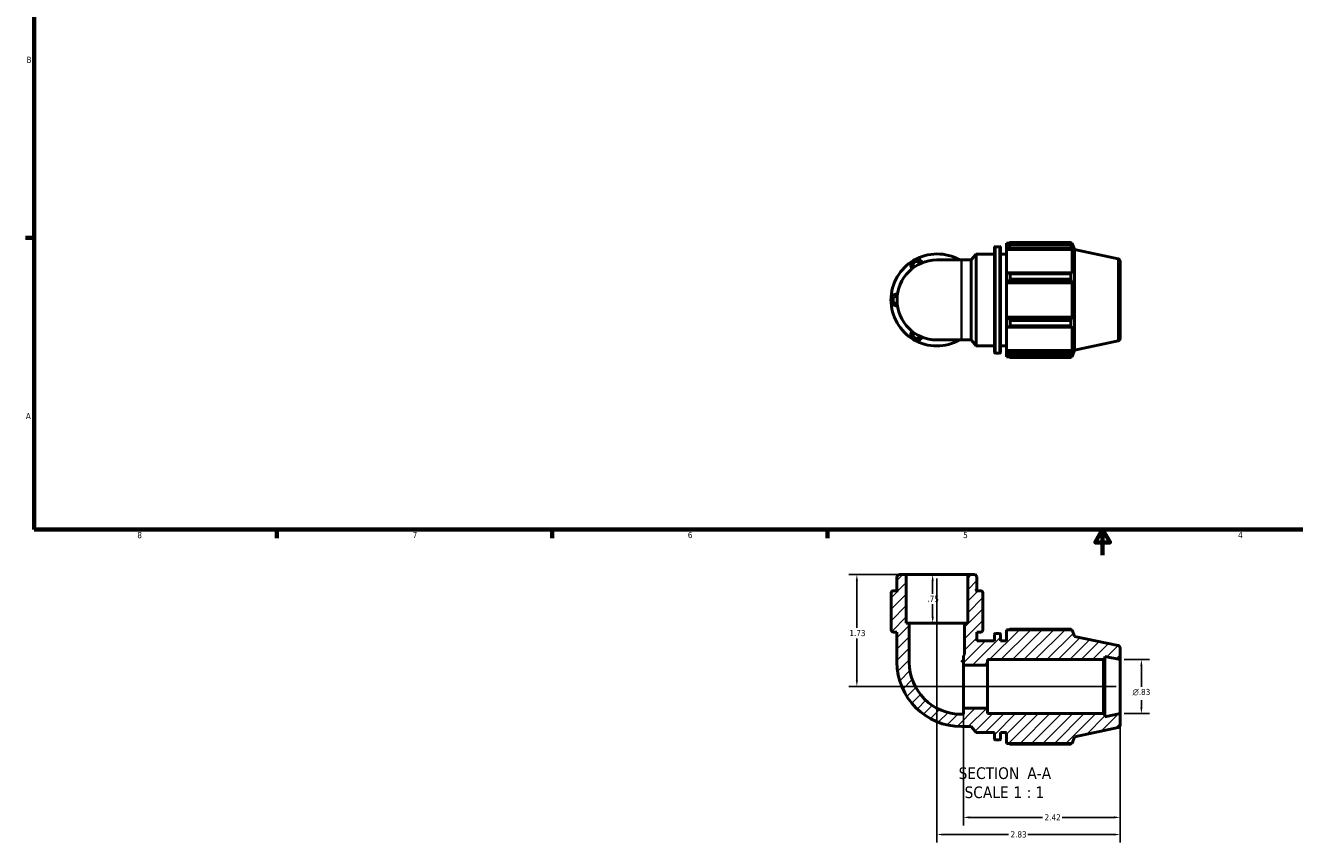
# Model space of a CAD drawing. Header units: inches. Extents: x 0.1 to 37.8, y -3.8 to 22.4.
# Tile 1 of 4: x 0.4 to 20, y -3.8 to 8.8. Entities that reach past the tile are written whole.
import ezdxf

# ---------------------------------------------------------------- set-up
doc = ezdxf.new("R2010")
doc.units = ezdxf.units.IN
doc.header["$MEASUREMENT"] = 0
for name, color, linetype, lineweight in [('Border (ANSI)', 7, 'Continuous', 70), ('Dimension (ANSI)', 7, 'Continuous', 25), ('Hatch (ANSI)', 7, 'Continuous', 18), ('Symbol (ANSI)', 7, 'Continuous', 25), ('Visible (ANSI)', 7, 'Continuous', 50), ('Visible Narrow (ANSI)', 7, 'Continuous', 35)]:
    doc.layers.add(name, color=color, linetype=linetype, lineweight=lineweight)
doc.styles.add('Label Text (ANSI)', font='tahoma.ttf')
doc.styles.add('Note Text (ANSI)', font='tahoma.ttf')
doc.dimstyles.new('Default (ANSI)', dxfattribs={"dimtxt": 0.094488, "dimasz": 0.098425, "dimexe": 0.125, "dimexo": 0.0625, "dimgap": 0.031496, "dimtad": 0, "dimtih": 1, "dimtoh": 1, "dimrnd": 1e-08, "dimzin": 4, "dimdsep": 46, "dimtxsty": 'Note Text (ANSI)', "dimcen": 0.09, "dimdle": 0.393701, "dimclrd": 256, "dimclre": 256, "dimclrt": 5, "dimadec": 0, "dimazin": 1, "dimtfac": 1, "dimtofl": 0, "dimtmove": 0, "dimatfit": 3, "dimfxl": 1, "dimtolj": 1, "dimtzin": 4, "dimlwd": -1, "dimlwe": -1, "dimarcsym": 0})

# ---------------------------------------------------------------- blocks, each defined once
blk = doc.blocks.new('Borders Default Border')
at = {"layer": 'Border (ANSI)'}
for p, q in [((0.5, 5.5), (0.366, 5.5)), ((4.25, 1), (4.25, 0.866)), ((8.5, 1), (8.5, 0.866)), ((12.75, 1), (12.75, 0.866))]:
    blk.add_line(p, q, dxfattribs=at)
at = {"layer": 'Border (ANSI)', "flags": 128}
for points in [[(0.5, 1), (0.5, 21), (33.5, 21), (33.5, 1), (0.5, 1)], [(17, 0.6), (17, 1), (16.885, 0.8), (17.115, 0.8), (17, 1)]]:
    blk.add_lwpolyline(points, dxfattribs=at)
at = {"layer": 'Border (ANSI)', "color": 5, "true_color": 0x0000ff, "char_height": 0.0945, "attachment_point": 7, "style": 'Note Text (ANSI)'}
for s, insert in [('B', (0.384, 8.203)), ('A', (0.373, 2.703)), ('8', (2.094, 0.863)), ('7', (6.346, 0.866)), ('6', (10.595, 0.864)), ('5', (14.847, 0.864)), ('4', (19.092, 0.866))]:
    blk.add_mtext(s, dxfattribs=dict(at, insert=insert))
blk = doc.blocks.new('*D7')
at = {"layer": 'Defpoints', "color": 0, "transparency": 16777216}
for p in [(14.442, 0.303), (14.375, -0.447), (14.442, -0.447)]:
    blk.add_point(p, dxfattribs=at)
at = {"layer": 'Dimension (ANSI)', "transparency": 16777216}
for p, q in [((14.375, 0.204), (14.375, 0.007)), ((14.375, -0.349), (14.375, -0.152))]:
    blk.add_line(p, q, dxfattribs=at)
for points in [[(14.359, 0.204), (14.392, 0.204), (14.375, 0.303)], [(14.359, -0.349), (14.392, -0.349), (14.375, -0.447)]]:
    blk.add_solid(points, dxfattribs=at)
at = {"layer": 'Dimension (ANSI)', "color": 5, "transparency": 16777216, "insert": (14.294, -0.024), "char_height": 0.0945, "attachment_point": 1, "style": 'Note Text (ANSI)'}
blk.add_mtext('\\A1;.75', dxfattribs=at)
blk = doc.blocks.new('*D8')
at = {"layer": 'Defpoints', "color": 0, "transparency": 16777216}
for p in [(14.442, 0.303), (17.272, -1.845), (14.442, -3.711)]:
    blk.add_point(p, dxfattribs=at)
at = {"layer": 'Dimension (ANSI)', "transparency": 16777216}
for p, q in [((14.442, 0.24), (14.442, -3.836)), ((17.272, -1.907), (17.272, -3.836)), ((14.54, -3.711), (15.546, -3.711)), ((17.173, -3.711), (15.847, -3.711))]:
    blk.add_line(p, q, dxfattribs=at)
for points in [[(14.54, -3.695), (14.54, -3.727), (14.442, -3.711)], [(17.173, -3.695), (17.173, -3.727), (17.272, -3.711)]]:
    blk.add_solid(points, dxfattribs=at)
at = {"layer": 'Dimension (ANSI)', "color": 5, "transparency": 16777216, "insert": (15.578, -3.662), "char_height": 0.0945, "attachment_point": 1, "style": 'Note Text (ANSI)'}
blk.add_mtext('\\A1;2.83', dxfattribs=at)
blk = doc.blocks.new('*D9')
at = {"layer": 'Defpoints', "color": 0, "transparency": 16777216}
for p in [(14.849, -1.76), (17.272, -1.845), (17.272, -3.447)]:
    blk.add_point(p, dxfattribs=at)
at = {"layer": 'Dimension (ANSI)', "transparency": 16777216}
for p, q in [((14.849, -1.822), (14.849, -3.572)), ((17.272, -1.907), (17.272, -3.572)), ((14.947, -3.447), (16.073, -3.447)), ((17.173, -3.447), (16.375, -3.447))]:
    blk.add_line(p, q, dxfattribs=at)
for points in [[(14.947, -3.43), (14.947, -3.463), (14.849, -3.447)], [(17.173, -3.43), (17.173, -3.463), (17.272, -3.447)]]:
    blk.add_solid(points, dxfattribs=at)
at = {"layer": 'Dimension (ANSI)', "color": 5, "transparency": 16777216, "insert": (16.104, -3.399), "char_height": 0.0945, "attachment_point": 1, "style": 'Note Text (ANSI)'}
blk.add_mtext('\\A1;2.42', dxfattribs=at)
blk = doc.blocks.new('*D10')
at = {"layer": 'Defpoints', "color": 0, "transparency": 16777216}
for p in [(17.272, -1.01), (17.272, -1.845), (17.598, -1.845)]:
    blk.add_point(p, dxfattribs=at)
at = {"layer": 'Dimension (ANSI)', "transparency": 16777216}
for p, q in [((17.334, -1.01), (17.723, -1.01)), ((17.598, -1.109), (17.598, -1.431)), ((17.598, -1.746), (17.598, -1.636)), ((17.334, -1.845), (17.723, -1.845))]:
    blk.add_line(p, q, dxfattribs=at)
for points in [[(17.582, -1.109), (17.615, -1.109), (17.598, -1.01)], [(17.582, -1.746), (17.615, -1.746), (17.598, -1.845)]]:
    blk.add_solid(points, dxfattribs=at)
at = {"layer": 'Dimension (ANSI)', "color": 5, "transparency": 16777216, "insert": (17.46, -1.463), "char_height": 0.09449, "attachment_point": 1, "style": 'Note Text (ANSI)'}
blk.add_mtext('\\A1;{\\fAIGDT|b0|i0;\\H0.0945;\\ln}\\fTahoma|b0|i0;\\H0.0945;.83', dxfattribs=at)
blk = doc.blocks.new('*D11')
at = {"layer": 'Defpoints', "color": 0, "transparency": 16777216}
for p in [(13.967, 0.303), (13.205, -1.427), (17.272, -1.427)]:
    blk.add_point(p, dxfattribs=at)
at = {"layer": 'Dimension (ANSI)', "transparency": 16777216}
for p, q in [((13.904, 0.303), (13.08, 0.303)), ((13.205, 0.204), (13.205, -0.522)), ((13.205, -1.329), (13.205, -0.683)), ((17.209, -1.427), (13.08, -1.427))]:
    blk.add_line(p, q, dxfattribs=at)
for points in [[(13.188, 0.204), (13.221, 0.204), (13.205, 0.303)], [(13.188, -1.329), (13.221, -1.329), (13.205, -1.427)]]:
    blk.add_solid(points, dxfattribs=at)
at = {"layer": 'Dimension (ANSI)', "color": 5, "transparency": 16777216, "insert": (13.09, -0.553), "char_height": 0.0945, "attachment_point": 1, "style": 'Note Text (ANSI)'}
blk.add_mtext('\\A1;1.73', dxfattribs=at)

msp = doc.modelspace()

# ---------------------------------------------------------------- hatches: boundary and pattern name
at = {"layer": 'Hatch (ANSI)'}
h = msp.add_hatch(dxfattribs=at)
h.set_pattern_fill('ANSI31', color=256, style=0)
edge = h.paths.add_edge_path()
edge.add_line((14.916, -0.447), (14.869, -0.447))
edge.add_line((14.869, -0.447), (14.869, -0.929))
edge.add_line((14.869, -0.929), (14.849, -0.953))
edge.add_line((14.849, -0.953), (14.849, -1.095))
edge.add_line((14.849, -1.095), (15.222, -1.095))
edge.add_line((15.222, -1.095), (15.222, -1.01))
edge.add_line((15.222, -1.01), (17.011, -1.01))
edge.add_line((17.011, -1.01), (17.036, -0.985))
edge.add_line((17.036, -0.985), (17.036, -0.96))
edge.add_line((17.036, -0.96), (17.272, -1.01))
edge.add_line((17.272, -1.01), (17.272, -0.835))
edge.add_ellipse((17.23, -0.835), major_axis=(0, 0.0417), ratio=1, start_angle=270, end_angle=348)
edge.add_line((17.239, -0.794), (16.564, -0.651))
edge.add_line((16.564, -0.651), (16.531, -0.549))
edge.add_line((16.531, -0.549), (15.517, -0.549))
edge.add_line((15.517, -0.549), (15.517, -0.719))
edge.add_line((15.517, -0.719), (15.423, -0.719))
edge.add_line((15.423, -0.719), (15.423, -0.622))
edge.add_ellipse((15.406, -0.622), major_axis=(0, 0.0167), ratio=1, start_angle=270, end_angle=360)
edge.add_line((15.406, -0.605), (15.345, -0.605))
edge.add_ellipse((15.345, -0.622), major_axis=(-0.0167, 0), ratio=1, start_angle=270, end_angle=360)
edge.add_line((15.328, -0.622), (15.328, -0.719))
edge.add_line((15.328, -0.719), (15.059, -0.719))
edge.add_line((15.059, -0.719), (15.059, -0.585))
edge.add_line((15.059, -0.585), (15.114, -0.585))
edge.add_ellipse((15.114, -0.548), major_axis=(0.037, 0), ratio=1, start_angle=270, end_angle=360)
edge.add_line((15.151, -0.548), (15.151, -0.522))
edge.add_line((15.151, -0.522), (15.151, -0.447))
edge.add_line((15.151, -0.447), (15.151, 0.015))
edge.add_ellipse((15.114, 0.015), major_axis=(0, 0.037), ratio=1, start_angle=270, end_angle=360)
edge.add_line((15.114, 0.053), (15.039, 0.053))
edge.add_line((15.039, 0.053), (15.059, 0.072))
edge.add_line((15.059, 0.072), (15.059, 0.274))
edge.add_line((15.059, 0.274), (15.03, 0.303))
edge.add_line((15.03, 0.303), (14.916, 0.303))
edge.add_line((14.916, 0.303), (14.916, -0.447))
edge = h.paths.add_edge_path()
edge.add_line((14.014, -0.447), (13.967, -0.447))
edge.add_line((13.967, -0.447), (13.967, 0.303))
edge.add_line((13.967, 0.303), (13.853, 0.303))
edge.add_line((13.853, 0.303), (13.824, 0.274))
edge.add_line((13.824, 0.274), (13.824, 0.072))
edge.add_line((13.824, 0.072), (13.844, 0.053))
edge.add_line((13.844, 0.053), (13.769, 0.053))
edge.add_ellipse((13.769, 0.015), major_axis=(-0.037, 0), ratio=1, start_angle=270, end_angle=360)
edge.add_line((13.732, 0.015), (13.732, -0.447))
edge.add_line((13.732, -0.447), (13.732, -0.522))
edge.add_line((13.732, -0.522), (13.732, -0.548))
edge.add_ellipse((13.769, -0.548), major_axis=(0, -0.037), ratio=1, start_angle=270, end_angle=360)
edge.add_line((13.769, -0.585), (13.824, -0.585))
edge.add_line((13.824, -0.585), (13.824, -1.048))
edge.add_ellipse((14.821, -1.048), major_axis=(0, -0.997), ratio=1, start_angle=270, end_angle=360)
edge.add_line((14.821, -2.045), (14.968, -2.045))
edge.add_line((14.968, -2.045), (15.045, -2.136))
edge.add_line((15.045, -2.136), (15.328, -2.136))
edge.add_line((15.328, -2.136), (15.328, -2.233))
edge.add_ellipse((15.345, -2.233), major_axis=(0, -0.0167), ratio=1, start_angle=270, end_angle=360)
edge.add_line((15.345, -2.25), (15.406, -2.25))
edge.add_ellipse((15.406, -2.233), major_axis=(0.0167, 0), ratio=1, start_angle=270, end_angle=360)
edge.add_line((15.423, -2.233), (15.423, -2.136))
edge.add_line((15.423, -2.136), (15.517, -2.136))
edge.add_line((15.517, -2.136), (15.517, -2.306))
edge.add_line((15.517, -2.306), (16.531, -2.306))
edge.add_line((16.531, -2.306), (16.564, -2.204))
edge.add_line((16.564, -2.204), (17.239, -2.061))
edge.add_ellipse((17.23, -2.02), major_axis=(0.0408, 0.0087), ratio=1, start_angle=270, end_angle=348)
edge.add_line((17.272, -2.02), (17.272, -1.845))
edge.add_line((17.272, -1.845), (17.036, -1.895))
edge.add_line((17.036, -1.895), (17.036, -1.87))
edge.add_line((17.036, -1.87), (17.011, -1.845))
edge.add_line((17.011, -1.845), (15.222, -1.845))
edge.add_line((15.222, -1.845), (15.222, -1.76))
edge.add_line((15.222, -1.76), (14.849, -1.76))
edge.add_line((14.849, -1.76), (14.849, -1.855))
edge.add_line((14.849, -1.855), (14.821, -1.855))
edge.add_ellipse((14.821, -1.048), major_axis=(-0.807, 0), ratio=1, start_angle=0, end_angle=90, ccw=False)
edge.add_line((14.014, -1.048), (14.014, -0.447))

# ---------------------------------------------------------------- linework, layer by layer
at = {"layer": 'Visible (ANSI)'}
for p, q in [((15.328, 3.738), (15.328, 5.349)), ((15.345, 5.365), (15.406, 5.365)), ((15.423, 5.349), (15.423, 3.738)), ((15.517, 5.422), (15.517, 5.39)), ((15.517, 5.422), (15.557, 5.422)), ((15.536, 5.408), (15.517, 5.39)), ((15.517, 5.331), (15.517, 5.39)), ((15.517, 5.331), (15.536, 5.348)), ((15.517, 5.323), (15.517, 5.331)), ((15.517, 5.323), (15.517, 4.953)), ((15.517, 5.323), (16.531, 5.323)), ((15.536, 5.348), (16.522, 5.348)), ((15.574, 5.432), (15.574, 5.398)), ((15.574, 5.432), (16.509, 5.432)), ((16.509, 5.398), (15.574, 5.398)), ((16.509, 5.398), (16.509, 5.432)), ((16.515, 5.422), (16.531, 5.422)), ((16.531, 5.381), (16.522, 5.408)), ((16.522, 5.348), (16.531, 5.323)), ((16.564, 5.32), (16.531, 5.422)), ((16.531, 5.381), (16.531, 5.422)), ((16.531, 4.949), (16.531, 5.323)), ((16.564, 3.767), (16.564, 5.32)), ((17.239, 5.176), (16.564, 5.32)), ((14.821, 5.16), (14.442, 5.16)), ((14.821, 5.16), (14.968, 5.16)), ((14.968, 5.16), (15.045, 5.252)), ((14.968, 3.926), (14.968, 5.16)), ((15.045, 3.834), (15.045, 5.252)), ((15.045, 5.252), (15.328, 5.252)), ((15.423, 5.252), (15.517, 5.252)), ((17.272, 5.135), (17.272, 3.951)), ((15.536, 4.962), (15.517, 4.953)), ((15.517, 4.81), (15.517, 4.953)), ((16.522, 4.962), (15.536, 4.962)), ((15.574, 4.946), (15.574, 4.863)), ((15.574, 4.946), (16.509, 4.946)), ((16.509, 4.863), (16.509, 4.946)), ((16.531, 4.949), (16.522, 4.962)), ((15.517, 4.81), (15.536, 4.816)), ((15.517, 4.808), (15.517, 4.81)), ((15.517, 4.808), (15.517, 4.279)), ((15.517, 4.808), (16.531, 4.808)), ((15.536, 4.816), (16.522, 4.816)), ((16.509, 4.863), (15.574, 4.863)), ((16.522, 4.816), (16.531, 4.808)), ((16.531, 4.279), (16.531, 4.808)), ((15.517, 4.276), (15.517, 4.279)), ((15.517, 4.279), (16.531, 4.279)), ((15.517, 4.133), (15.517, 4.276)), ((15.536, 4.27), (15.517, 4.276)), ((15.517, 4.133), (15.536, 4.124)), ((15.517, 4.133), (15.517, 3.764)), ((16.522, 4.27), (15.536, 4.27)), ((15.536, 4.124), (16.522, 4.124)), ((15.574, 4.223), (15.574, 4.141)), ((15.574, 4.223), (16.509, 4.223)), ((16.509, 4.141), (15.574, 4.141)), ((16.509, 4.141), (16.509, 4.223)), ((16.531, 4.279), (16.522, 4.27)), ((16.522, 4.124), (16.531, 4.137)), ((16.531, 3.764), (16.531, 4.137)), ((14.442, 3.926), (14.821, 3.926)), ((14.821, 3.926), (14.968, 3.926)), ((14.968, 3.926), (15.045, 3.834)), ((15.045, 3.834), (15.328, 3.834)), ((15.423, 3.834), (15.517, 3.834)), ((15.517, 3.755), (15.517, 3.764)), ((15.517, 3.764), (16.531, 3.764)), ((15.517, 3.696), (15.517, 3.755)), ((15.536, 3.739), (15.517, 3.755)), ((16.522, 3.739), (15.536, 3.739)), ((16.531, 3.764), (16.522, 3.739)), ((16.564, 3.767), (16.531, 3.664)), ((17.239, 3.91), (16.564, 3.767)), ((15.345, 3.721), (15.406, 3.721)), ((15.517, 3.696), (15.536, 3.678)), ((15.517, 3.696), (15.517, 3.664)), ((15.517, 3.664), (15.557, 3.664)), ((15.574, 3.688), (15.574, 3.654)), ((15.574, 3.688), (16.509, 3.688)), ((16.509, 3.654), (15.574, 3.654)), ((16.509, 3.654), (16.509, 3.688)), ((16.515, 3.664), (16.531, 3.664)), ((16.522, 3.678), (16.531, 3.705)), ((16.531, 3.664), (16.531, 3.705)), ((13.853, 0.303), (13.824, 0.274)), ((13.824, 0.274), (13.824, 0.072)), ((13.967, 0.303), (13.853, 0.303)), ((13.967, -0.447), (13.967, 0.303)), ((14.916, 0.303), (13.967, 0.303)), ((15.03, 0.303), (14.916, 0.303)), ((14.916, 0.303), (14.916, -0.447)), ((15.059, 0.274), (15.03, 0.303)), ((15.059, 0.072), (15.059, 0.274)), ((13.732, 0.015), (13.732, -0.447)), ((13.844, 0.053), (13.769, 0.053)), ((13.824, 0.072), (13.844, 0.053)), ((15.039, 0.053), (15.059, 0.072)), ((15.114, 0.053), (15.039, 0.053)), ((15.151, -0.447), (15.151, 0.015)), ((13.732, -0.447), (13.732, -0.522)), ((13.732, -0.522), (13.732, -0.548)), ((13.769, -0.585), (13.824, -0.585)), ((13.824, -0.585), (13.824, -1.048)), ((14.014, -0.447), (13.967, -0.447)), ((14.014, -1.048), (14.014, -0.447)), ((14.869, -0.447), (14.014, -0.447)), ((14.916, -0.447), (14.869, -0.447)), ((14.869, -0.447), (14.869, -0.929)), ((15.059, -0.719), (15.059, -0.585)), ((15.059, -0.585), (15.114, -0.585)), ((15.151, -0.522), (15.151, -0.447)), ((15.151, -0.548), (15.151, -0.522)), ((16.531, -0.549), (15.517, -0.549)), ((15.517, -0.549), (15.517, -0.719)), ((16.509, -0.538), (15.574, -0.538)), ((16.564, -0.651), (16.531, -0.549)), ((15.328, -0.719), (15.059, -0.719)), ((15.328, -0.622), (15.328, -0.719)), ((15.406, -0.605), (15.345, -0.605)), ((15.423, -0.719), (15.423, -0.622)), ((15.517, -0.719), (15.423, -0.719)), ((17.239, -0.794), (16.564, -0.651)), ((14.869, -0.929), (14.849, -0.953)), ((14.849, -0.953), (14.849, -1.095)), ((17.036, -0.985), (17.036, -0.96)), ((17.036, -0.96), (17.272, -1.01)), ((17.272, -1.01), (17.272, -0.835)), ((14.849, -1.02), (14.821, -1.048)), ((14.849, -1.095), (15.222, -1.095)), ((14.849, -1.76), (14.849, -1.095)), ((15.222, -1.095), (15.222, -1.01)), ((15.222, -1.01), (17.011, -1.01)), ((15.222, -1.76), (15.222, -1.095)), ((17.011, -1.01), (17.036, -0.985)), ((17.011, -1.01), (17.011, -1.845)), ((17.036, -1.87), (17.036, -0.985)), ((17.272, -1.845), (17.272, -1.01)), ((15.222, -1.76), (14.849, -1.76)), ((14.849, -1.76), (14.849, -1.855)), ((15.222, -1.845), (15.222, -1.76)), ((14.849, -1.855), (14.821, -1.855)), ((17.011, -1.845), (15.222, -1.845)), ((17.036, -1.87), (17.011, -1.845)), ((17.272, -1.845), (17.036, -1.895)), ((17.036, -1.895), (17.036, -1.87)), ((17.272, -2.02), (17.272, -1.845)), ((14.821, -2.045), (14.968, -2.045)), ((14.968, -2.045), (15.045, -2.136)), ((15.045, -2.136), (15.328, -2.136)), ((15.328, -2.136), (15.328, -2.233)), ((15.423, -2.233), (15.423, -2.136)), ((15.423, -2.136), (15.517, -2.136)), ((15.517, -2.136), (15.517, -2.306)), ((16.564, -2.204), (17.239, -2.061)), ((15.345, -2.25), (15.406, -2.25)), ((15.517, -2.306), (16.531, -2.306)), ((15.574, -2.317), (16.509, -2.317)), ((16.531, -2.306), (16.564, -2.204))]:
    msp.add_line(p, q, dxfattribs=at)
for centre, radius, start, end in [((15.345, 5.349), 0.0167, 90, 180), ((15.406, 5.349), 0.0167, 0, 90), ((14.442, 4.543), 0.71, 120, 180), ((14.442, 4.543), 0.617, 90, 270), ((14.133, 5.078), 0.0926, 25.6988, 214.3012), ((14.442, 4.543), 0.71, 60.4082, 120), ((14.75, 5.078), 0.0926, 63.2736, 116.7264), ((17.23, 5.135), 0.0417, 0, 78), ((13.824, 4.543), 0.0926, 85.6988, 274.3012), ((14.442, 4.543), 0.71, 180, 240), ((14.133, 4.009), 0.0926, 145.6988, 334.3012), ((14.442, 4.543), 0.71, 240, 299.5918), ((14.75, 4.009), 0.0926, 243.2736, 296.7264), ((17.23, 3.951), 0.0417, 282, 0), ((15.345, 3.738), 0.0167, 180, 270), ((15.406, 3.738), 0.0167, 270, 0), ((13.769, 0.015), 0.037, 90, 180), ((15.114, 0.015), 0.037, 0, 90), ((13.769, -0.548), 0.037, 180, 270), ((15.114, -0.548), 0.037, 270, 0), ((15.345, -0.622), 0.0167, 90, 180), ((15.406, -0.622), 0.0167, 0, 90), ((17.23, -0.835), 0.0417, 0, 78), ((14.821, -1.048), 0.997, 180, 270), ((14.821, -1.048), 0.807, 180, 270), ((17.23, -2.02), 0.0417, 282, 0), ((15.345, -2.233), 0.0167, 180, 270), ((15.406, -2.233), 0.0167, 270, 0)]:
    msp.add_arc(centre, radius, start, end, dxfattribs=at)
for points, weights in [([(15.574, 5.432), (15.554, 5.42), (15.536, 5.408)], [1.0176511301, 1.01248127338, 1.00651536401]), ([(15.536, 5.348), (15.554, 5.373), (15.574, 5.398)], [1.00651536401, 1.01248127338, 1.0176511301]), ([(16.509, 5.432), (16.516, 5.42), (16.522, 5.408)], [1, 1.0021762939, 1.00353744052]), ([(16.522, 5.348), (16.516, 5.373), (16.509, 5.398)], [1.00353744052, 1.0021762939, 1]), ([(15.574, 4.946), (15.554, 4.954), (15.536, 4.962)], [1.0176511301, 1.01248127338, 1.00651536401]), ([(16.509, 4.946), (16.516, 4.954), (16.522, 4.962)], [1, 1.0021762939, 1.00353744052]), ([(15.536, 4.816), (15.554, 4.839), (15.574, 4.863)], [1.00651536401, 1.01248127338, 1.0176511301]), ([(16.522, 4.816), (16.516, 4.839), (16.509, 4.863)], [1.00353744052, 1.0021762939, 1]), ([(15.574, 4.223), (15.554, 4.247), (15.536, 4.27)], [1.0176511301, 1.01248127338, 1.00651536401]), ([(15.536, 4.124), (15.554, 4.132), (15.574, 4.141)], [1.00651536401, 1.01248127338, 1.0176511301]), ([(16.509, 4.223), (16.516, 4.247), (16.522, 4.27)], [1, 1.0021762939, 1.00353744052]), ([(16.522, 4.124), (16.516, 4.132), (16.509, 4.141)], [1.00353744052, 1.0021762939, 1]), ([(15.574, 3.688), (15.554, 3.714), (15.536, 3.739)], [1.0176511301, 1.01248127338, 1.00651536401]), ([(16.509, 3.688), (16.516, 3.714), (16.522, 3.739)], [1, 1.0021762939, 1.00353744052]), ([(15.536, 3.678), (15.554, 3.666), (15.574, 3.654)], [1.00651536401, 1.01248127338, 1.0176511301]), ([(16.522, 3.678), (16.516, 3.666), (16.509, 3.654)], [1.00353744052, 1.0021762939, 1]), ([(15.557, -0.549), (15.565, -0.544), (15.574, -0.538)], [1.01308803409, 1.01544224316, 1.0176511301]), ([(16.515, -0.549), (16.512, -0.544), (16.509, -0.538)], [1.00170438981, 1.00092598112, 1]), ([(15.574, -2.317), (15.565, -2.311), (15.557, -2.306)], [1.0176511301, 1.01544224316, 1.01308803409]), ([(16.509, -2.317), (16.512, -2.311), (16.515, -2.306)], [1, 1.00092598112, 1.00170438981])]:
    msp.add_rational_spline(points, weights, degree=2, dxfattribs=at)
at = {"layer": 'Visible Narrow (ANSI)'}
for p, q in [((15.345, 5.355), (15.345, 3.731)), ((15.406, 3.731), (15.406, 5.355)), ((14.821, 3.934), (14.821, 5.153)), ((17.239, 3.918), (17.239, 5.168))]:
    msp.add_line(p, q, dxfattribs=at)
for centre, start, end in [((14.133, 5.078), 36.6787, 203.3213), ((13.824, 4.543), 96.6787, 263.3213), ((14.133, 4.009), 156.6787, 323.3213)]:
    msp.add_arc(centre, 0.0555, start, end, dxfattribs=at)

# ---------------------------------------------------------------- block references
msp.add_blockref('Borders Default Border', (0, 0))

# ---------------------------------------------------------------- texts
at = {"layer": 'Symbol (ANSI)', "char_height": 0.18, "attachment_point": 7, "style": 'Label Text (ANSI)'}
for s, insert in [('SECTION', (14.776, -2.857)), (' A-A', (15.77, -2.853)), ('SCALE', (14.868, -3.152)), (' 1 : 1', (15.555, -3.149))]:
    msp.add_mtext(s, dxfattribs=dict(at, insert=insert))

# ---------------------------------------------------------------- dimensions: what is measured, and where the dimension line sits
at = {"layer": 'Dimension (ANSI)'}
for base, p1, p2, angle, override, picture, middle in [((13.205, -1.427), (13.967, 0.303), (17.272, -1.427), 270, {"dimgap": 0.031496, "dimdec": 2, "dimtol": 0, "dimlim": 0, "dimtp": 0, "dimtm": 0, "dimtdec": 2, "dimatfit": 1}, '*D11', (13.205, -0.602)), ((14.375, -0.447), (14.442, 0.303), (14.442, -0.447), 270, {"dimgap": 0.031496, "dimdec": 2, "dimse1": 1, "dimse2": 1, "dimtol": 0, "dimlim": 0, "dimtp": 0, "dimtm": 0, "dimtdec": 2, "dimatfit": 1}, '*D7', (14.375, -0.072)), ((14.442, -3.711), (17.272, -1.845), (14.442, 0.303), 180, {"dimgap": 0.031496, "dimtih": 0, "dimtoh": 0, "dimdec": 2, "dimtol": 0, "dimlim": 0, "dimtp": 0, "dimtm": 0, "dimtdec": 2, "dimatfit": 1}, '*D8', (15.697, -3.711)), ((17.272, -3.447), (14.849, -1.76), (17.272, -1.845), 180, {"dimgap": 0.031496, "dimtih": 0, "dimtoh": 0, "dimdec": 2, "dimtol": 0, "dimlim": 0, "dimtp": 0, "dimtm": 0, "dimtdec": 2, "dimatfit": 1}, '*D9', (16.224, -3.447))]:
    dim = msp.add_linear_dim(base=base, p1=p1, p2=p2, angle=angle, dimstyle='Default (ANSI)', override=override, dxfattribs=at)
    dim.commit()
    dim.dimension.update_dxf_attribs({"geometry": picture, "text_midpoint": middle, "dimtype": 160})
dim = msp.add_linear_dim(base=(17.5983, -1.8448), p1=(17.2716, -1.0102), p2=(17.2716, -1.8448), angle=90, text='{\\fAIGDT|b0|i0;\\H0.0945;\\ln}\\fTahoma|b0|i0;\\H0.0945;<>', dimstyle='Default (ANSI)', override={"dimgap": 0.031496, "dimdec": 2, "dimtol": 0, "dimlim": 0, "dimtp": 0, "dimtm": 0, "dimtdec": 2, "dimatfit": 1}, dxfattribs=at)
dim.commit()
dim.dimension.update_dxf_attribs({"geometry": '*D10', "text_midpoint": (17.5983, -1.5338), "dimtype": 160})

doc.saveas('drawing.dxf')
